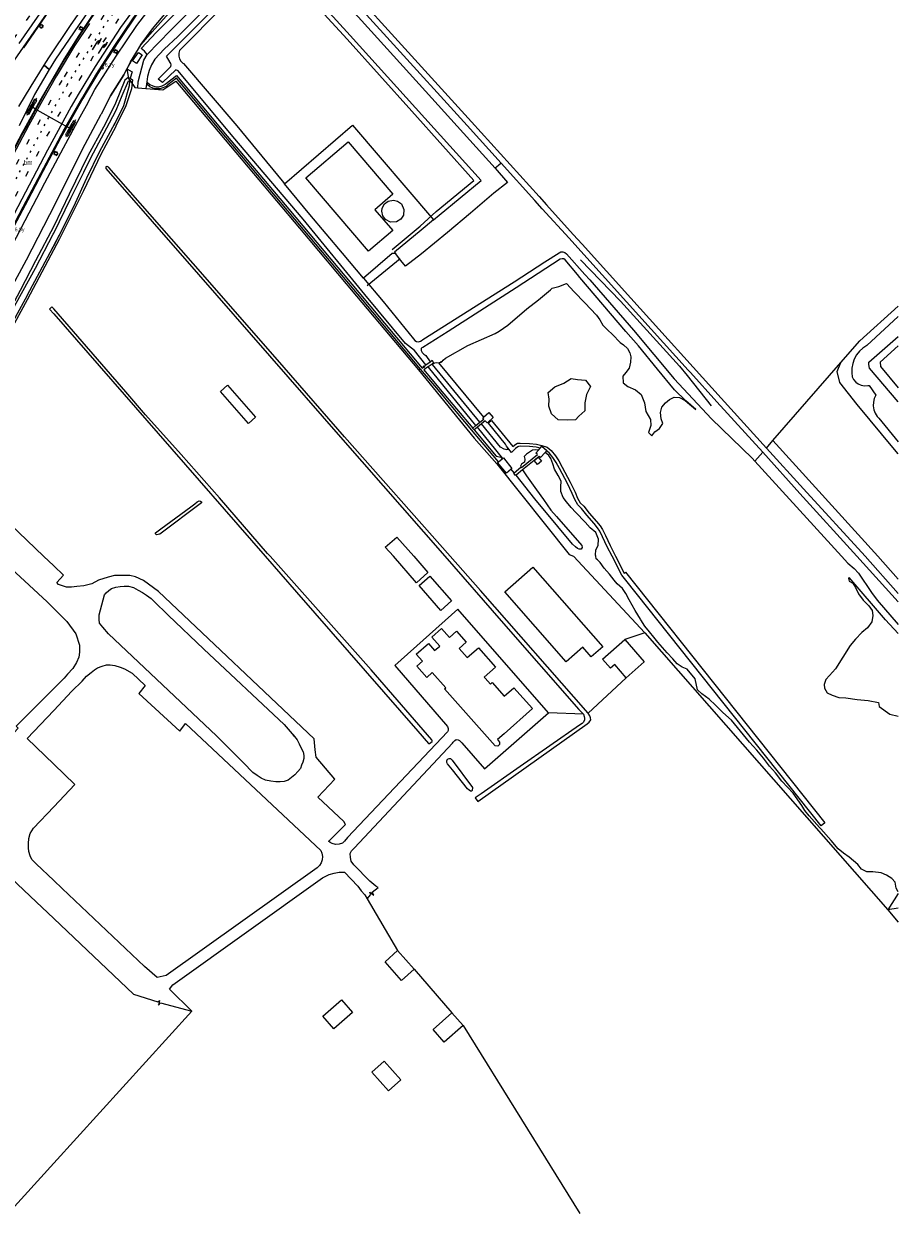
# Model space of a CAD drawing. Header units: metres. Extents: x 83575 to 86200, y 450600 to 453750.
# Tile 62 of 94: x 85284 to 85750, y 452001 to 452634. Entities that reach past the tile are written whole.
import ezdxf
from ezdxf.enums import TextEntityAlignment as Align

# ---------------------------------------------------------------- set-up
doc = ezdxf.new("R2010")
doc.units = ezdxf.units.M
for name, pattern in [('13strp', [4, 1, -3]), ('39strp', [12, 3, -9]), ('CENTER', [2, 1.25, -0.25, 0.25, -0.25]), ('DASHED2', [0.375, 0.25, -0.125])]:
    doc.linetypes.add(name, pattern=pattern)
for name, color, linetype, lineweight in [('bw-bs-portaal', 253, 'Continuous', 18), ('gr-bs-geleiderail', 253, 'geleiderail', 18), ('gw-bs-grondwerklijn', 253, 'Continuous', 18), ('kd-bs-kadastralegrens', 253, 'Continuous', 18), ('mk-bs-13streep 0.45', 253, '13strp', 18), ('mk-bs-39streep 0.15', 253, '39strp', 18), ('mk-bs-pijlre750', 253, 'Continuous', 18), ('mk-bs-streep 0.15', 253, 'Continuous', 18), ('og-bs-bebouwing', 253, 'Continuous', 18), ('vh-bs-randverharding', 253, 'Continuous', 18), ('wh-bs-duiker', 253, 'duiker', 18), ('wm-bs-hectometerbord text', 253, 'Continuous', 18), ('wm-bs-lichtmast', 253, 'Continuous', 18)]:
    doc.layers.add(name, color=color, linetype=linetype, lineweight=lineweight)
doc.styles.add('rtw_iso', font='iso-rtw.shx')
doc.linetypes.add('duiker', pattern='A,0,-2,[15,RTW.shx,S=1,R=0,X=0,Y=0],-2', length=4)
doc.linetypes.add('geleiderail', pattern='A,2,-1,[175,RTW.shx,S=0.5,R=0,X=0,Y=0],-1', length=4)

# ---------------------------------------------------------------- blocks, each defined once
blk = doc.blocks.new('poer SB40-flat-81')
h = blk.add_hatch()
h.set_pattern_fill('ACET-2D-ANSI31', color=252, angle=60.72886, style=0)
h.set_pattern_definition([(105.7288592, (-85309.1237, -452577.6894), (-3.05611316, -0.860695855), [])])
h.paths.add_polyline_path([(-1.07, -1.9), (1.07, 1.9), (0.76, 2.07), (-1.37, -1.73)])
at = {"layer": 'bw-bs-portaal', "linetype": 'DASHED2'}
blk.add_lwpolyline([(-1.62, -3.96), (2.54, 3.45), (1.31, 4.14), (-2.84, -3.28)], close=True, dxfattribs=at)
at = {"layer": 'bw-bs-portaal', "linetype": 'CENTER'}
for points in [[(2.41, 4.67), (-2.72, -4.49)], [(1.33, -0.75), (-1.64, 0.92)]]:
    blk.add_lwpolyline(points, dxfattribs=at)
at = {"layer": 'bw-bs-portaal', "linetype": 'Continuous'}
blk.add_lwpolyline([(1.07, 1.9), (0.76, 2.07), (-1.37, -1.73), (-1.07, -1.9)], close=True, dxfattribs=at)
at = {"layer": 'bw-bs-portaal', "linetype": 'CENTER'}
for points in [[(0.89, 1.33), (0.37, 1.63), (0.76, 2.33), (1.28, 2.03), (0.89, 1.33)], [(-1.06, -2.15), (-1.59, -1.86), (-1.2, -1.16), (-0.67, -1.46), (-1.06, -2.15)]]:
    blk.add_lwpolyline(points, close=True, dxfattribs=at)
blk = doc.blocks.new('poer SB40-flat-82')
h = blk.add_hatch()
h.set_pattern_fill('ACET-2D-ANSI31', color=252, angle=60.72886, style=0)
h.set_pattern_definition([(105.7288592, (-85288.4087, -452589.3004), (-3.05611316, -0.860695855), [])])
h.paths.add_polyline_path([(-1.07, -1.9), (1.07, 1.9), (0.76, 2.07), (-1.37, -1.73)])
at = {"layer": 'bw-bs-portaal', "linetype": 'DASHED2'}
blk.add_lwpolyline([(-1.62, -3.96), (2.54, 3.45), (1.31, 4.14), (-2.84, -3.28)], close=True, dxfattribs=at)
at = {"layer": 'bw-bs-portaal', "linetype": 'CENTER'}
for points in [[(2.41, 4.67), (-2.72, -4.49)], [(1.33, -0.75), (-1.64, 0.92)]]:
    blk.add_lwpolyline(points, dxfattribs=at)
at = {"layer": 'bw-bs-portaal', "linetype": 'Continuous'}
blk.add_lwpolyline([(1.07, 1.9), (0.76, 2.07), (-1.37, -1.73), (-1.07, -1.9)], close=True, dxfattribs=at)
at = {"layer": 'bw-bs-portaal', "linetype": 'CENTER'}
for points in [[(0.89, 1.33), (0.37, 1.63), (0.76, 2.33), (1.28, 2.03), (0.89, 1.33)], [(-1.06, -2.15), (-1.59, -1.86), (-1.2, -1.16), (-0.67, -1.46), (-1.06, -2.15)]]:
    blk.add_lwpolyline(points, close=True, dxfattribs=at)
blk = doc.blocks.new('pijlr-flat-19')
at = {"layer": 'mk-bs-pijlre750'}
for p, q in [((0, 0), (2.81, 4.67)), ((3.45, 4.29), (2.42, 4.03)), ((3.84, 4.35), (2.7, 3.04)), ((2.7, 3.04), (3.45, 4.29)), ((3.84, 4.93), (2.81, 4.67)), ((4.51, 6.04), (3.84, 4.93)), ((4.51, 6.04), (3.84, 4.35))]:
    blk.add_line(p, q, dxfattribs=at)
blk = doc.blocks.new('pijlr-flat-72')
at = {"layer": 'mk-bs-pijlre750'}
for p, q in [((0, 0), (2.81, 4.67)), ((3.45, 4.29), (2.42, 4.03)), ((3.84, 4.35), (2.7, 3.04)), ((2.7, 3.04), (3.45, 4.29)), ((3.84, 4.93), (2.81, 4.67)), ((4.51, 6.04), (3.84, 4.93)), ((4.51, 6.04), (3.84, 4.35))]:
    blk.add_line(p, q, dxfattribs=at)
blk = doc.blocks.new('dtbattr-l-flat-15')
at = {"layer": 'mk-bs-13streep 0.45', "style": 'rtw_iso'}
blk.add_attdef('TAG', (0, 0), '', height=2.5, dxfattribs=at)
blk = doc.blocks.new('HMP1-flat-123')
at = {"color": 253}
blk.add_circle((0, 0), 0.625, dxfattribs=at)
blk = doc.blocks.new('lantaarnpaal-flat-53')
at = {"layer": 'wm-bs-lichtmast'}
for p, q in [((-0.66, 0.36), (-1.1, 0.6)), ((-0.21, 0.72), (-0.35, 1.2)), ((0.36, 0.66), (0.6, 1.1)), ((0.72, 0.21), (1.2, 0.35)), ((-1.2, -0.35), (-0.72, -0.21)), ((-0.36, -0.66), (-0.6, -1.1)), ((0.21, -0.72), (0.35, -1.2)), ((0.66, -0.36), (1.1, -0.6))]:
    blk.add_line(p, q, dxfattribs=at)
blk.add_circle((0, 0), 0.75, dxfattribs=at)
blk = doc.blocks.new('lantaarnpaal-flat-106')
at = {"layer": 'wm-bs-lichtmast'}
for p, q in [((-0.61, 0.43), (-1.02, 0.72)), ((-0.13, 0.74), (-0.21, 1.23)), ((0.43, 0.61), (0.72, 1.02)), ((1.23, 0.21), (0.74, 0.13)), ((-0.74, -0.13), (-1.23, -0.21)), ((-0.43, -0.61), (-0.72, -1.02)), ((0.13, -0.74), (0.21, -1.23)), ((0.61, -0.43), (1.02, -0.72))]:
    blk.add_line(p, q, dxfattribs=at)
blk.add_circle((0, 0), 0.75, dxfattribs=at)
blk = doc.blocks.new('lantaarnpaal-flat-124')
at = {"layer": 'wm-bs-lichtmast'}
for p, q in [((-0.66, 0.36), (-1.1, 0.6)), ((-0.21, 0.72), (-0.35, 1.2)), ((0.36, 0.66), (0.6, 1.1)), ((0.72, 0.21), (1.2, 0.35)), ((-1.2, -0.35), (-0.72, -0.21)), ((-0.36, -0.66), (-0.6, -1.1)), ((0.21, -0.72), (0.35, -1.2)), ((0.66, -0.36), (1.1, -0.6))]:
    blk.add_line(p, q, dxfattribs=at)
blk.add_circle((0, 0), 0.75, dxfattribs=at)
blk = doc.blocks.new('lantaarnpaal-flat-126')
at = {"layer": 'wm-bs-lichtmast'}
for p, q in [((-0.66, 0.36), (-1.1, 0.6)), ((-0.21, 0.72), (-0.35, 1.2)), ((0.36, 0.66), (0.6, 1.1)), ((0.72, 0.21), (1.2, 0.35)), ((-1.2, -0.35), (-0.72, -0.21)), ((-0.36, -0.66), (-0.6, -1.1)), ((0.21, -0.72), (0.35, -1.2)), ((0.66, -0.36), (1.1, -0.6))]:
    blk.add_line(p, q, dxfattribs=at)
blk.add_circle((0, 0), 0.75, dxfattribs=at)

msp = doc.modelspace()

# ---------------------------------------------------------------- linework, layer by layer
at = {"layer": 'bw-bs-portaal', "flags": 128}
msp.add_lwpolyline([(85289.74, 452588.55), (85307.49, 452578.61)], dxfattribs=at)
at = {"layer": 'gr-bs-geleiderail', "flags": 128}
for points in [[(85561.8, 452892.14), (85559.22, 452888.07), (85552.95, 452879.28), (85546.3, 452870.89), (85545.15, 452869.44), (85544.16, 452868.29), (85538.39, 452861.93), (85532.35, 452855.34), (85525.03, 452847.62), (85518.99, 452841.67), (85510.95, 452833.81), (85501.48, 452825.17), (85491.53, 452816.1), (85480.5, 452806.13), (85472.07, 452798.58), (85465.49, 452792.68), (85452.39, 452780.95), (85439.52, 452769.35), (85425.62, 452756.93), (85413.9, 452746.23), (85403.43, 452736.4), (85394.33, 452727.21), (85383.9, 452716.59), (85375.3, 452707.38), (85364.56, 452695.28), (85354.21, 452683.18), (85341.78, 452667.62), (85333.74, 452656.98), (85322.2, 452640.56), (85313.38, 452627.36), (85305.54, 452614.91), (85300.7, 452606.54)], [(85590.33, 452873.11), (85577.34, 452862.13), (85568.12, 452854.4), (85560.47, 452848.04), (85548.85, 452838.27), (85537.01, 452828.33), (85524.4, 452817.78), (85509.41, 452805.2), (85501.7, 452798.73), (85498.22, 452795.81), (85487.15, 452786.02), (85474.88, 452775.08), (85463.36, 452764.64), (85451.45, 452753.99), (85439.78, 452743.31), (85429.09, 452733.56), (85417.43, 452722.48), (85406.91, 452712.26), (85397.62, 452702.94), (85389.07, 452693.84), (85378.62, 452682.07), (85369.15, 452670.69), (85359.87, 452659.23), (85353.5, 452650.91), (85343.9, 452638.17), (85334.92, 452624.74), (85325.44, 452610.3), (85317.86, 452597.76), (85315.6, 452593.77)], [(85284.06, 452620.8), (85299.31, 452642.96), (85312.93, 452662.36), (85327.76, 452683.09), (85344.12, 452705.91), (85360.51, 452728.67), (85373.88, 452746.95), (85378.57, 452753.27), (85381.85, 452757.57), (85390.11, 452768.51)], [(85300.7, 452606.54), (85292.86, 452592.97), (85283.18, 452575.53), (85276.3, 452562.46), (85269.54, 452549.48), (85262.13, 452535.31), (85256.59, 452524.64), (85251.04, 452514.03), (85245.5, 452503.61), (85239.23, 452491.55), (85233.76, 452480.95), (85228.87, 452471.48), (85223.32, 452460.82), (85218.59, 452451.91), (85213.12, 452441.57), (85207.23, 452430.7), (85201.01, 452419.45), (85197.15, 452412.77), (85192.31, 452404.7), (85187.47, 452396.81), (85183.16, 452390.19), (85178.31, 452383), (85172.22, 452374.42), (85167.07, 452367.56), (85158.04, 452356.06), (85150.36, 452346.85), (85143.34, 452338.85), (85133.39, 452328), (85125, 452319.49), (85115.4, 452310.4), (85105.46, 452301.42), (85101.79, 452298.21)], [(85315.6, 452593.77), (85303.59, 452572.62), (85294.14, 452554.97), (85286.22, 452539.7), (85280.44, 452528.69), (85274.87, 452518.07), (85267.77, 452504.35), (85260.82, 452490.92), (85253.93, 452477.7), (85248.52, 452466.91), (85241.87, 452454.09), (85236.58, 452443.09), (85230.67, 452431.22), (85226.11, 452421.52), (85222.38, 452412.99)]]:
    msp.add_lwpolyline(points, dxfattribs=at)
at = {"layer": 'gw-bs-grondwerklijn'}
for p, q in [((85456.37, 452625.43), (85423.77, 452661.03)), ((85490.88, 452586.99), (85456.37, 452625.43)), ((85343.15, 452599.56), (85344.83, 452599.43)), ((85498.15, 452597.72), (85535.31, 452556.74)), ((85523.93, 452550.19), (85490.88, 452586.99)), ((85503.76, 452533.6), (85523.93, 452550.19)), ((85495.35, 452525.76), (85503.76, 452533.6)), ((85480.27, 452513.36), (85495.35, 452525.76)), ((85580.65, 452507.91), (85601.97, 452485.82)), ((85601.97, 452485.82), (85633.5, 452451.24)), ((85633.5, 452451.24), (85637.47, 452446.28)), ((85637.47, 452446.28), (85650.34, 452430.21)), ((85539.24, 452402.11), (85525.74, 452418.72)), ((85673.67, 452400.68), (85677.77, 452405.39)), ((85673.67, 452400.68), (85719.77, 452350)), ((85545.34, 452394.48), (85543.76, 452396.46)), ((85577.05, 452350), (85615.05, 452309.3)), ((85739.05, 452350), (85750, 452337.91)), ((85750, 452170.53), (85744.43, 452161.74))]:
    msp.add_line(p, q, dxfattribs=at)
at = {"layer": 'gw-bs-grondwerklijn', "flags": 128}
for points in [[(85600.42, 452835.68), (85588.64, 452827.36), (85576.53, 452819.04), (85556.42, 452804.58), (85549.04, 452798.98), (85539.38, 452791.66), (85519.76, 452778.38), (85493.7, 452759.03), (85469.03, 452741.36), (85447.39, 452725.18), (85425.61, 452707.76), (85405.24, 452689.39), (85378.86, 452661.52), (85372.22, 452654), (85364.68, 452645.49), (85352.51, 452630.97), (85346.45, 452622.69), (85338.98, 452609.67), (85337.35, 452606.46), (85330.3, 452595.23), (85325.21, 452585.53), (85325.21, 452585.53)], [(85322.81, 452646.66), (85313.17, 452632.59), (85300.9, 452614.68), (85297.65, 452609.15), (85294.94, 452611.48), (85297.38, 452615.45), (85308.95, 452632.67), (85320.87, 452649.79)], [(85318.18, 452591.56), (85321.94, 452598.54), (85333.2, 452616.4), (85344.32, 452632.65), (85358.55, 452651.33)], [(85281.46, 452589.49), (85288.01, 452600.27), (85294.94, 452611.48), (85297.65, 452609.15), (85289.85, 452595.87), (85281.63, 452579.18)], [(85330.3, 452595.23), (85337.35, 452606.46), (85338.98, 452609.67), (85341.81, 452607.97), (85340.73, 452604.65), (85339.43, 452604.86), (85337.84, 452603.59), (85332.88, 452591.35), (85328.59, 452582.64)], [(85332.15, 452579.58), (85334.05, 452583.07), (85337.36, 452590), (85340.42, 452600.7), (85340.59, 452603.04)], [(85340.73, 452604.65), (85342.07, 452603.71), (85341.44, 452598.99), (85338.51, 452589.83), (85333.14, 452579.05), (85333.03, 452578.83)], [(85138.74, 452261.26), (85148.09, 452275.99), (85158.19, 452291.9), (85168.41, 452309.21), (85177.67, 452326.11), (85188.51, 452346.49), (85194.48, 452357.96), (85200.67, 452370.24), (85207.4, 452384.26), (85214.36, 452398.27), (85221.7, 452413.28), (85226.91, 452424.61), (85235.08, 452441.21), (85242.34, 452455.76), (85251.11, 452473.33), (85259.58, 452489.67), (85268.24, 452506.48), (85275.24, 452519.76), (85283.74, 452536.09), (85291.72, 452551.21), (85299.15, 452565.27), (85305.7, 452577.6), (85314.95, 452593.74), (85315.18, 452594.14)], [(85318.18, 452591.56), (85313.99, 452583.8), (85305.07, 452567.29), (85295.08, 452548.68), (85284.65, 452528.72), (85273.24, 452506.79), (85261.66, 452484.15), (85249.73, 452461.11), (85238.57, 452438.76), (85226.23, 452413.75), (85214.77, 452391.18), (85203.38, 452368.49), (85196.12, 452353.53), (85191.03, 452343.98), (85181.79, 452326.32), (85170.37, 452306.19), (85153.62, 452278.38), (85141.24, 452258.43)], [(85150.73, 452249.27), (85148.35, 452251.65), (85157.92, 452266.83), (85170.5, 452287.77), (85185.74, 452313.86), (85197.62, 452337.72), (85211.49, 452365.32), (85224.98, 452391.31), (85240.2, 452421.36), (85253.31, 452448.01), (85268.32, 452476.29), (85285.43, 452507.83), (85300.91, 452537.9), (85315.41, 452566.83), (85325.21, 452585.53)], [(85328.59, 452582.64), (85326.54, 452578.47), (85318.18, 452563.18), (85308.22, 452542.81), (85300, 452525.84), (85290.24, 452507.36), (85282.16, 452491.61), (85271.24, 452471.57), (85260.55, 452450.92), (85249.37, 452430.01), (85238.87, 452410.43), (85228.6, 452389.44), (85218.49, 452369.4), (85210.42, 452353.35), (85200.88, 452334.83), (85193.39, 452320.51), (85181.82, 452299.9), (85168.12, 452277.47), (85157.31, 452259.26)], [(85333.03, 452578.83), (85325.14, 452563.92), (85315.86, 452544.54), (85303.18, 452519.15), (85285.8, 452486.62), (85276.82, 452469.87)], [(85275.19, 452469.15), (85284.98, 452487.17), (85287.37, 452491.59), (85298.08, 452511.75), (85304.92, 452524.62), (85311.57, 452538.32), (85317.72, 452551.59), (85324.64, 452565.67), (85330.31, 452576.2)]]:
    msp.add_lwpolyline(points, dxfattribs=at)
at = {"layer": 'gw-bs-grondwerklijn'}
for points in [[(85397.62, 452654.39), (85409.66, 452666.27), (85421.66, 452677.65), (85424.87, 452679.53), (85427.09, 452677.43), (85431.36, 452671.24), (85464.08, 452635.31), (85498.15, 452597.72)], [(85487.54, 452463.31), (85465.85, 452489.44), (85432.88, 452529.49), (85395.48, 452573.64), (85366.4, 452608.49), (85365.16, 452609.1), (85357.91, 452602.3), (85355.62, 452604.17), (85361.87, 452610.34), (85362.43, 452610.91), (85362.66, 452611.67), (85362.49, 452612.45), (85362.1, 452612.96), (85360.03, 452616.3), (85370.34, 452626.54), (85388.44, 452644.81)], [(85315.98, 452554.61), (85319.8, 452562.27), (85329.77, 452580.88), (85333.37, 452587.54), (85336.5, 452595.45), (85339.77, 452603.22), (85340.59, 452603.04)], [(85340.59, 452603.04), (85340.6, 452603.18), (85340.49, 452603.21), (85340.68, 452603.23), (85340.59, 452603.26), (85340.61, 452603.55), (85343.15, 452599.56)], [(85349.08, 452599.08), (85358.14, 452598.33), (85365.06, 452602.99), (85394.2, 452568.43), (85430.99, 452524.73), (85461.43, 452488.46), (85494.31, 452449.27)], [(85538.34, 452559.37), (85537.05, 452558.17), (85535.31, 452556.74)], [(85300, 452522.03), (85309.08, 452540.76), (85315.98, 452554.61)], [(85211.75, 452352.97), (85223.17, 452375.26), (85232.82, 452394.71), (85243.12, 452415.03), (85253.33, 452434.47), (85265.55, 452457.41), (85276.35, 452477.98), (85290.27, 452503.43), (85299.78, 452521.58), (85300, 452522.03)], [(85642.13, 452428.12), (85636.76, 452432.8), (85630.77, 452438.71), (85621.81, 452449.59), (85611.59, 452462.05), (85604.89, 452469.66), (85580.3, 452498.5), (85579.09, 452500), (85572.45, 452507.8), (85571.74, 452508.33), (85570.87, 452508.5), (85570.01, 452508.28), (85569.85, 452508.18), (85546.36, 452493), (85510.19, 452469.78), (85496.6, 452461.25), (85495.82, 452460.78), (85495.85, 452459.64), (85496.33, 452458.58), (85497.24, 452457.7), (85498.34, 452456.94), (85500.58, 452453.63)], [(85504.95, 452453.12), (85506.1, 452453.39), (85506.5, 452453.11), (85506.35, 452453.79), (85506.63, 452453.55), (85506.93, 452453.82), (85507.52, 452454.53), (85508.82, 452455.53), (85520.67, 452462.21), (85535.15, 452468.72), (85537.43, 452469.85), (85541.97, 452473.11), (85552.11, 452481.72), (85558.36, 452486.63), (85564.69, 452491.97), (85565.68, 452492.87), (85567.66, 452493.39), (85569.11, 452493.75), (85573.23, 452495.2), (85577.4, 452490.9), (85582.92, 452484.98), (85589.3, 452478.5), (85591.03, 452475.95), (85592.66, 452473.12), (85595.07, 452470.55), (85597.7, 452468.1), (85601.89, 452463.92), (85603.57, 452462.67), (85605.68, 452460.6), (85607.04, 452458.4), (85607.45, 452456.16), (85607.42, 452453.38), (85606.65, 452450.19), (85604.88, 452447.97), (85603.24, 452445.94), (85603.38, 452442.32), (85605.92, 452440.47), (85610.03, 452438.62), (85613.01, 452436.09), (85614.84, 452431.79), (85615.53, 452427.17), (85617.95, 452422.78), (85618.14, 452419.64), (85616.87, 452415.9), (85618.78, 452414.16), (85620.34, 452416.23), (85622.74, 452418.05), (85624.51, 452420.73), (85623.7, 452423.28), (85623.39, 452426.52), (85624, 452429.49), (85625.99, 452431.79), (85628.11, 452433.44), (85630.61, 452434.84), (85633.49, 452434.6), (85636.39, 452433), (85642.13, 452428.12)], [(85498.36, 452452.01), (85492.27, 452459.55), (85487.54, 452463.31)], [(85501.7, 452452.36), (85501.8, 452452.25), (85501.73, 452452.18), (85501.93, 452452.26), (85501.85, 452452.13), (85501.89, 452452.06)], [(85495.53, 452449.63), (85495.04, 452449.45), (85495.04, 452449.24), (85494.77, 452449.61), (85494.76, 452449.4), (85494.31, 452449.27)], [(85494.31, 452449.27), (85524, 452412.95), (85536.1, 452399.29), (85574.65, 452350.9), (85576.92, 452350.14), (85577.05, 452350)], [(85525.01, 452419.63), (85499.74, 452450.71), (85499.57, 452450.92)], [(85568.84, 452422.66), (85565.25, 452425.83), (85563.86, 452429.89), (85563.95, 452433.6), (85563.43, 452437.25), (85567.06, 452440.26), (85571.76, 452442.22), (85575.65, 452444.73), (85579.11, 452444.16), (85583.41, 452443.74), (85586.04, 452440.37), (85583.88, 452436.12), (85582.96, 452431.72), (85582.92, 452427.52), (85579.87, 452424.67), (85578.08, 452422.71), (85573.73, 452422.43), (85568.84, 452422.66)], [(85679.76, 452407.67), (85683.21, 452411.64), (85739.05, 452350)], [(85550.69, 452403.15), (85550.95, 452401.7), (85550.89, 452400.09), (85549.32, 452399.1), (85548.69, 452398.01), (85548.91, 452397.43)], [(85558.35, 452406.59), (85556.97, 452406.63), (85555.18, 452406.46), (85551.84, 452404.47), (85550.69, 452403.15)], [(85588.85, 452350), (85588.74, 452350.58), (85588.82, 452353.39), (85590.15, 452355.71), (85590.24, 452359.09), (85588.89, 452362.61), (85585.77, 452365.19), (85583.14, 452368.15), (85578.21, 452373.39), (85575.74, 452376.06), (85573.29, 452379.06), (85571.41, 452381.29), (85570.29, 452384.47), (85570.29, 452386.93), (85570.37, 452389.99), (85568.76, 452393.09), (85566.9, 452396.35), (85565.98, 452399.29), (85564.95, 452402.01), (85563.75, 452403.7), (85561.82, 452405.32)], [(85549.74, 452395.98), (85551.85, 452392.89), (85557.18, 452385.39), (85561.02, 452380.24)], [(85561.02, 452380.24), (85564.85, 452374.64), (85567.95, 452371.22), (85581.45, 452355.82), (85581.61, 452354.76), (85581.07, 452353.82), (85580.01, 452353.73), (85579.07, 452354.19), (85578.02, 452355.08), (85576.44, 452356.54), (85568.67, 452365.94), (85556.39, 452380.64), (85546.35, 452393.22)], [(85708.01, 452205.66), (85702.48, 452211.89), (85700.31, 452214.6), (85698.69, 452217.26), (85693.94, 452223.88), (85687.96, 452230.28), (85684.57, 452234.69), (85681.43, 452238.21), (85678.15, 452242.46), (85674.71, 452246.75), (85670.7, 452251.07), (85667.49, 452254.91), (85661.24, 452262.73), (85656.6, 452266.87), (85652.59, 452270.8), (85649.28, 452273.94), (85645.43, 452276.73), (85643.09, 452278.99), (85641.8, 452284.77), (85637.49, 452289.93), (85634.89, 452290.93), (85632.2, 452292.78), (85629.96, 452295.49), (85626.79, 452298.69), (85621.97, 452304.31), (85619.76, 452306.92), (85617.42, 452309.85), (85615.06, 452312.89), (85612.87, 452316.17), (85612.63, 452316.6), (85609.83, 452321.12), (85606.6, 452326.8), (85604.93, 452330.24), (85602.99, 452332.84), (85600.27, 452335.41), (85598.6, 452337.36), (85596.2, 452340.42), (85593.27, 452343.78), (85591.21, 452346.78), (85589.68, 452348.05), (85589.08, 452348.69), (85588.85, 452350)], [(85719.77, 452350), (85723.09, 452346.36), (85726.48, 452343.47), (85728.85, 452341.07), (85735.7, 452330.73), (85738.78, 452326.65), (85750, 452313.7)], [(85750, 452308.85), (85743.28, 452316.27), (85723.79, 452338.67), (85723.45, 452338.25), (85723.91, 452336.76), (85725.75, 452335.72), (85727.27, 452333.35), (85728.78, 452330.05), (85731.24, 452326.58), (85734.26, 452323.63), (85736.14, 452321.14), (85736.38, 452318.53), (85735.84, 452315.17), (85733.57, 452311.98), (85730.64, 452309.39), (85727.31, 452305.85), (85724.35, 452302.59), (85716.6, 452290.09), (85713.34, 452286.6), (85711.33, 452284.37), (85710.49, 452281.75), (85710.63, 452279.82), (85712.12, 452277.38), (85714.79, 452276.02), (85718.32, 452274.74), (85722.1, 452274.7), (85728.12, 452273.81), (85734.05, 452273.22), (85739.43, 452272.15), (85739.86, 452270.02), (85745.5, 452265.95), (85750, 452264.93)], [(85615.05, 452309.3), (85744.43, 452161.74), (85750, 452155.12)], [(85750, 452171.26), (85748.89, 452173.24), (85748.35, 452176.41), (85746.59, 452178.45), (85743.83, 452180.18), (85740.93, 452181.52), (85736.49, 452182.02), (85733.23, 452182.02), (85730.42, 452183.41), (85728.48, 452185.84), (85723.79, 452189.75), (85720.75, 452191.89), (85718.06, 452194.21), (85714.28, 452198.77), (85708.7, 452204.89), (85708.01, 452205.66)]]:
    msp.add_lwpolyline(points, dxfattribs=at)
at = {"layer": 'kd-bs-kadastralegrens'}
for p, q in [((85615.05, 452309.3), (85604.3, 452305.64)), ((85605.11, 452285.37), (85584.77, 452266.51)), ((85582.31, 452265.9), (85563.61, 452266.7)), ((85467.09, 452167.55), (85483.18, 452140.05)), ((85750, 452162.63), (85744.43, 452161.74)), ((85492.03, 452130.11), (85512.18, 452106.92)), ((85300, 452026.81), (85373.57, 452107.88)), ((85518.1, 452100.25), (85580.41, 452000)), ((85300, 452026.81), (85275.67, 452000))]:
    msp.add_line(p, q, dxfattribs=at)
for points in [[(85340.61, 452603.55), (85340, 452604.51), (85339.1, 452609.66), (85340.96, 452613.38), (85346.63, 452622.5), (85352.38, 452629.24), (85364.41, 452642.67), (85374.58, 452653.86), (85377.8, 452651.43)], [(85300, 452515.36), (85304.92, 452524.62), (85311.57, 452538.32), (85317.72, 452551.59), (85324.64, 452565.67), (85330.31, 452576.2), (85334.05, 452583.07), (85337.36, 452590), (85340.42, 452600.7), (85340.59, 452603.04)], [(85511.29, 452350), (85454.97, 452413.57), (85422.81, 452450.57), (85379.43, 452500), (85329.36, 452557.04), (85329.16, 452557.28), (85328.53, 452557.55), (85328.27, 452557.54), (85327.8, 452557.34), (85327.76, 452556.54), (85377.18, 452500), (85452.77, 452413.51), (85508.41, 452350)], [(85465.06, 452498.05), (85453.8, 452511.46), (85436.56, 452532.1), (85422.94, 452548.41)], [(85502.35, 452529.11), (85495.83, 452523.71), (85481.53, 452511.97), (85482.09, 452511.23)], [(85214.16, 452351.06), (85221.98, 452366.24), (85229.53, 452381.15), (85238.95, 452399.6), (85247.67, 452416.82), (85257.25, 452434.75), (85265.9, 452451.62), (85275.19, 452469.15), (85284.98, 452487.17), (85287.37, 452491.59), (85298.08, 452511.75), (85300, 452515.36)], [(85300, 452481.71), (85298.94, 452482.93), (85297.72, 452481.69), (85300, 452479.08)], [(85415.33, 452350), (85414.01, 452351.48), (85388.3, 452381.12), (85367.87, 452404.28), (85348.9, 452425.42), (85338.52, 452437.6), (85300, 452481.71)], [(85300, 452479.08), (85355.71, 452415.34), (85412.68, 452350)], [(85373.03, 452376.35), (85375.18, 452377.88), (85376.45, 452378.99), (85377.53, 452379.52), (85378.28, 452379.43), (85378.82, 452379), (85378.77, 452378.4), (85356.51, 452361.84), (85355.61, 452361.57), (85354.77, 452361.51), (85354.2, 452361.95), (85354.24, 452362.57), (85357.1, 452364.58), (85373.03, 452376.35)], [(85412.68, 452350), (85429.32, 452330.92), (85493.98, 452256.98), (85499.78, 452250.26), (85500.29, 452250.36), (85501.03, 452250.82), (85501.62, 452251.34), (85501.67, 452251.9), (85501.46, 452252.34), (85469.07, 452289.62), (85415.33, 452350)], [(85508.41, 452350), (85538.46, 452315.7), (85579.81, 452268.41), (85582.31, 452265.9)], [(85584.77, 452266.51), (85527.4, 452331.82), (85511.29, 452350)], [(85582.31, 452265.9), (85582.71, 452264.74), (85582.77, 452263.83), (85582.79, 452262.89), (85582.31, 452261.72), (85581.67, 452260.93), (85580.15, 452260.01), (85548.57, 452238), (85527.73, 452223.52), (85524.61, 452221.41), (85525.92, 452219.38), (85584.23, 452260.72), (85585.35, 452261.63), (85586.14, 452262.9), (85586.06, 452264.01), (85585.63, 452265.04), (85584.77, 452266.51)], [(85523, 452225.24), (85522.63, 452225.01), (85522.01, 452224.98), (85521.32, 452225.51), (85520.57, 452226.21), (85512.41, 452236.32), (85509.85, 452239.48), (85509.51, 452240.2), (85509.46, 452241.05), (85509.75, 452241.92), (85510.67, 452242.39), (85511.39, 452242.27), (85512.37, 452241.38), (85523.15, 452226.99), (85523, 452225.24)]]:
    msp.add_lwpolyline(points, dxfattribs=at)
at = {"layer": 'mk-bs-13streep 0.45', "flags": 128}
for points in [[(85307.22, 452600.96), (85308.52, 452603.27), (85327.44, 452632.99), (85343.57, 452655.53), (85360.03, 452676.55), (85370.16, 452688.47), (85378.3, 452697.75), (85389.41, 452709.74), (85400.16, 452720.73), (85411.78, 452732), (85423.37, 452742.88), (85438.14, 452756.28), (85452.72, 452769.49), (85465.69, 452781.07), (85479.89, 452793.9), (85490.84, 452803.46)], [(85261.46, 452515.51), (85268.76, 452529.39), (85279.97, 452550.91), (85294.83, 452578.98), (85307.22, 452600.96)]]:
    msp.add_lwpolyline(points, dxfattribs=at)
at = {"layer": 'mk-bs-39streep 0.15', "flags": 128}
for points in [[(85278.66, 452625.44), (85290.3, 452642.25), (85310.3, 452670.8), (85331.2, 452700.24), (85351.93, 452729.07), (85367.37, 452750.32), (85388.05, 452778.46), (85410.19, 452808.34), (85431.42, 452836.97), (85452.43, 452865.45), (85480.4, 452903.57)], [(85566.21, 452889.19), (85564.54, 452886.63), (85561.76, 452882.6), (85558.89, 452878.63), (85555.95, 452874.71), (85552.96, 452870.82), (85549.94, 452866.97), (85548.81, 452865.59), (85535.14, 452850.71), (85520.44, 452835.75), (85508.07, 452824.24), (85497.01, 452814.14), (85481.34, 452800.09), (85479.69, 452798.62), (85464.03, 452784.58), (85448.56, 452770.6), (85429.73, 452753.66), (85411.81, 452737.07), (85401.29, 452726.98), (85388.32, 452713.78), (85376.65, 452701.39), (85365.26, 452688.45), (85356.81, 452678.43), (85342.33, 452660.02), (85321.66, 452630.95), (85304.41, 452603.37)], [(85583.95, 452877.36), (85583.62, 452877.16), (85580.63, 452874.62), (85577.65, 452872.09), (85574.62, 452869.55), (85571.59, 452867), (85568.57, 452864.46), (85564.94, 452861.4), (85561.32, 452858.34), (85543.33, 452843.08), (85524.75, 452827.32), (85507.87, 452812.95), (85491.38, 452798.68), (85489.06, 452796.67), (85471.22, 452780.73), (85452.85, 452764.07), (85435.75, 452748.66), (85418.43, 452732.91), (85402.21, 452717.11), (85385.99, 452700.32), (85373.76, 452686.61), (85362.67, 452673.63), (85339.25, 452643.02), (85320.94, 452615.95), (85310.29, 452598.32)], [(85304.41, 452603.37), (85302.93, 452601), (85285.77, 452569.69), (85274.8, 452548.89), (85263.8, 452527.78), (85252.84, 452506.76), (85241.96, 452485.66), (85230.97, 452464.8), (85219.97, 452443.92), (85208.73, 452422.94), (85203.09, 452413.01), (85196.9, 452402.54), (85190.55, 452392.47), (85183.41, 452381.88), (85177.09, 452372.97), (85170.29, 452363.61), (85161.26, 452352.2), (85153.6, 452343.06), (85145.88, 452334.19), (85137.89, 452325.59), (85129.57, 452317.06), (85121.18, 452308.96), (85112.57, 452300.92), (85105.38, 452294.62), (85103.65, 452293.1), (85094.61, 452285.66), (85085.17, 452278.18), (85049.81, 452252.55), (85039.65, 452245.49), (85027.51, 452237.1), (85013.18, 452227.02), (85010.62, 452225.22), (84998.54, 452216.48), (84982.23, 452204.04), (84970.62, 452194.65), (84954.83, 452181.12), (84943.98, 452171.22), (84929.01, 452156.71), (84918.72, 452146.08), (84909.95, 452136.57), (84902.92, 452128.77), (84895.38, 452119.91), (84885.09, 452107.8), (84871.2, 452091.02), (84854.9, 452071.31), (84824.07, 452032.15)], [(85133.84, 452266.16), (85136.37, 452270.12), (85148.09, 452288.51), (85160.27, 452308.86), (85171.88, 452329.49), (85182.99, 452350.36), (85188.45, 452360.92), (85193.74, 452371.35), (85200.29, 452384.74), (85209.44, 452403.47), (85219.96, 452424.83), (85230.4, 452445.83), (85241.07, 452467.09), (85251.85, 452488.23), (85262.76, 452509.28), (85273.66, 452530.23), (85284.66, 452551.38), (85295.66, 452572.27), (85308.64, 452595.58), (85310.29, 452598.32)]]:
    msp.add_lwpolyline(points, dxfattribs=at)
at = {"layer": 'mk-bs-streep 0.15', "flags": 128}
for points in [[(85504.75, 452930.16), (85488.93, 452908.55), (85465.61, 452876.73), (85441.65, 452844.05), (85418.59, 452813.05), (85395.66, 452782.18), (85372.1, 452750.33), (85356.35, 452728.76), (85340.31, 452706.64), (85322.75, 452682.13), (85306.39, 452658.91), (85291.17, 452637.15), (85281.45, 452623.05)], [(85348.68, 452649.71), (85335.66, 452631.55), (85322.02, 452610.84), (85313.11, 452595.91)], [(85319.03, 452633.71), (85311.15, 452621.77), (85302.42, 452607.34), (85301.55, 452605.81)], [(85301.55, 452605.81), (85294.09, 452592.72), (85286.78, 452579.57), (85278.21, 452563.38)], [(85313.11, 452595.91), (85309.29, 452589.52), (85296.63, 452566.36), (85282.96, 452540.25), (85272.68, 452520.45), (85259.67, 452495.48), (85249.15, 452474.89), (85237.99, 452452.86), (85227.89, 452432.62), (85219.13, 452414.85), (85210.42, 452397.22), (85203.71, 452383.54), (85194.54, 452364.95), (85185.17, 452346.73), (85172.18, 452322.45), (85162.71, 452305.86), (85148.21, 452281.77), (85139.46, 452268.09), (85136.52, 452263.48)]]:
    msp.add_lwpolyline(points, dxfattribs=at)
at = {"layer": 'og-bs-bebouwing'}
for p, q in [((85528.96, 452424.08), (85531.9, 452426.57)), ((85523.29, 452418.21), (85525.01, 452419.63)), ((85525.01, 452419.63), (85527.14, 452421.4)), ((85527.89, 452420.49), (85525.74, 452418.72)), ((85525.74, 452418.72), (85524.04, 452417.32)), ((85558.35, 452406.59), (85559.22, 452407.59)), ((85537.01, 452400.34), (85539.01, 452401.93)), ((85539.01, 452401.93), (85539.24, 452402.11)), ((85539.24, 452402.11), (85539.58, 452402.38)), ((85558.69, 452403.23), (85549.74, 452395.98)), ((85562.6, 452406.21), (85561.82, 452405.32)), ((85545.34, 452394.48), (85548.91, 452397.43)), ((85549.74, 452395.98), (85546.35, 452393.22))]:
    msp.add_line(p, q, dxfattribs=at)
for points in [[(85347.17, 452616.97), (85344.08, 452612.4), (85342.01, 452613.8), (85345.11, 452618.37), (85347.17, 452616.97)], [(85480.76, 452542.78), (85471.17, 452534.55), (85480.65, 452523.46), (85467.79, 452512.46), (85434.36, 452551.57), (85456.82, 452570.77), (85480.76, 452542.78)], [(85486.65, 452534.66), (85486.35, 452531.66), (85484.98, 452529.52), (85482.59, 452528.06), (85479.46, 452527.92), (85476.73, 452529.35), (85475.32, 452531.33), (85474.82, 452533.73), (85475.07, 452535.45), (85476.26, 452537.62), (85478.19, 452539.09), (85481.01, 452539.67), (85483.27, 452539.13), (85485.26, 452537.63), (85486.65, 452534.66)], [(85392.65, 452441.13), (85407.56, 452424.11), (85403.71, 452420.74), (85388.81, 452437.75), (85392.65, 452441.13)], [(85531.9, 452426.57), (85534.24, 452423.87), (85531.25, 452421.31)], [(85527.14, 452421.4), (85529.2, 452423.11), (85528.62, 452423.78), (85528.96, 452424.08)], [(85531.25, 452421.31), (85530.97, 452421.08), (85529.97, 452422.2), (85527.89, 452420.49)], [(85531.59, 452420.91), (85533.28, 452422.31), (85544.72, 452408.47), (85546.31, 452409.66), (85547.19, 452410.23), (85548.59, 452410.24), (85553.58, 452410.11), (85557.29, 452409.81), (85560.16, 452409.07), (85562.94, 452408.07), (85565.14, 452406.3), (85567.37, 452403.6), (85569.21, 452400.82), (85570.92, 452397.53), (85575.23, 452389.48), (85577.84, 452384.09), (85579.09, 452380.95), (85580.53, 452378.46), (85582.42, 452376.66), (85585.38, 452372.98), (85589.26, 452368.57), (85591.12, 452366.23), (85592.41, 452364.32), (85594.01, 452361.04), (85596.42, 452355.74), (85599.42, 452350)], [(85541.22, 452408.74), (85540.75, 452409.81), (85531.59, 452420.91)], [(85524.04, 452417.32), (85523.98, 452417.28), (85523.23, 452418.16), (85523.29, 452418.21)], [(85559.22, 452407.59), (85557.01, 452408.17), (85553.49, 452408.45), (85548.57, 452408.58), (85547.69, 452408.57), (85547.26, 452408.3), (85546.08, 452407.41), (85543.99, 452405.36), (85541.22, 452408.74)], [(85559.22, 452407.59), (85560.16, 452408.67), (85562.74, 452406.37), (85562.6, 452406.21)], [(85539.58, 452402.38), (85544.08, 452396.73), (85543.76, 452396.46)], [(85548.91, 452397.43), (85549.02, 452397.53), (85549.25, 452397.26), (85557.72, 452404.15), (85556.88, 452404.91), (85558.35, 452406.59)], [(85558.2, 452402.79), (85559.97, 452400.64), (85557.87, 452398.86), (85556.07, 452401), (85558.2, 452402.79)], [(85561.82, 452405.32), (85559.44, 452402.6), (85558.69, 452403.23)], [(85597.54, 452350), (85594.93, 452355.02), (85592.5, 452360.33), (85590.97, 452363.48), (85589.78, 452365.25), (85587.99, 452367.5), (85584.11, 452371.91), (85581.2, 452375.54), (85579.21, 452377.42), (85577.6, 452380.22), (85576.32, 452383.42), (85573.75, 452388.73), (85569.45, 452396.76), (85567.78, 452399.97), (85566.03, 452402.61), (85563.96, 452405.11), (85562.6, 452406.21)], [(85543.76, 452396.46), (85541.19, 452394.3), (85536.54, 452399.97), (85537.01, 452400.34)], [(85546.35, 452393.22), (85546.15, 452393.07), (85545.14, 452394.32), (85545.34, 452394.48)], [(85480.97, 452350), (85476.68, 452354.88), (85482.81, 452360.25), (85491.81, 452350)], [(85491.81, 452350), (85499.42, 452341.34), (85493.3, 452335.95), (85480.97, 452350)], [(85599.42, 452350), (85604.05, 452341.1), (85604.64, 452341.58), (85710.87, 452208.04), (85708.91, 452206.5), (85604.77, 452337.34), (85602.68, 452339.97), (85602.74, 452340.02), (85597.54, 452350)], [(85555.28, 452344.2), (85592.53, 452301.76), (85586.44, 452296.4), (85581.94, 452301.59), (85573.11, 452293.83), (85540.38, 452331.11), (85555.28, 452344.2)], [(85500.39, 452339.44), (85512, 452326.24), (85506.29, 452321.21), (85494.67, 452334.41), (85500.39, 452339.44)], [(85529.93, 452285.09), (85532.67, 452281.99), (85533.65, 452282.85), (85540.1, 452275.56), (85545.18, 452280.05), (85555.04, 452268.9), (85539.96, 452255.56), (85536.41, 452252.42), (85537.55, 452251.12), (85537.47, 452249.72), (85536.63, 452248.97), (85535.24, 452249.06), (85508.32, 452279.48), (85508.87, 452279.96), (85501.67, 452288.09), (85498.78, 452285.53), (85493.52, 452291.47), (85496.52, 452294.13), (85493.21, 452297.87), (85499.65, 452303.56), (85502.98, 452299.8), (85505.68, 452302.18), (85501.46, 452306.95), (85506.72, 452311.6), (85510.97, 452306.79), (85514.68, 452310.07), (85519.81, 452304.27), (85516.05, 452300.94), (85520.34, 452296.09), (85526.26, 452301.33), (85535.4, 452291), (85529.4, 452285.69), (85529.93, 452285.09)], [(85604.3, 452305.64), (85614.69, 452293.79), (85605.11, 452285.37), (85598.93, 452292.44), (85596.62, 452290.44), (85592.42, 452295.23), (85604.3, 452305.64)], [(85483.18, 452140.05), (85492.03, 452130.11), (85485.39, 452124.2), (85476.54, 452134.14), (85483.18, 452140.05)], [(85459.27, 452107.18), (85449.21, 452098.36), (85443.32, 452105.07), (85453.37, 452113.9), (85459.27, 452107.18)], [(85518.1, 452100.25), (85508.07, 452091.35), (85502.16, 452098.02), (85512.18, 452106.92), (85518.1, 452100.25)], [(85476.12, 452081.19), (85485.01, 452071.18), (85478.41, 452065.3), (85469.51, 452075.32), (85476.12, 452081.19)]]:
    msp.add_lwpolyline(points, dxfattribs=at)
at = {"layer": 'vh-bs-randverharding'}
for p, q in [((85430.5, 452682.77), (85481.77, 452626.29)), ((85344.83, 452599.43), (85349.08, 452599.08)), ((85349.4, 452601.47), (85349.08, 452599.08)), ((85349.56, 452602.7), (85349.4, 452601.47)), ((85422.94, 452548.41), (85459.3, 452579.56)), ((85459.3, 452579.56), (85502.35, 452529.11)), ((85300, 452566.87), (85299.78, 452566.44)), ((85480.36, 452511.26), (85465.06, 452498.05)), ((85481.4, 452511.24), (85480.36, 452511.26)), ((85482.09, 452511.23), (85481.4, 452511.24)), ((85498.36, 452452.01), (85500.58, 452453.63)), ((85501.7, 452452.36), (85499.57, 452450.92)), ((85502.43, 452452.85), (85501.7, 452452.36)), ((85527.14, 452421.4), (85501.89, 452452.06)), ((85504.95, 452453.12), (85528.96, 452424.08)), ((85683.21, 452411.64), (85719.37, 452453.14)), ((85499.57, 452450.92), (85499.24, 452450.7)), ((85531.25, 452421.31), (85531.59, 452420.91)), ((85300, 452344.86), (85294.59, 452350)), ((85750, 452325.74), (85727.93, 452350)), ((85732.3, 452350), (85750, 452330.27)), ((85300, 452279.59), (85280.03, 452259.58))]:
    msp.add_line(p, q, dxfattribs=at)
for points in [[(85300, 452604.73), (85305.19, 452613.49), (85312.38, 452624.98), (85319.93, 452636.4), (85327.78, 452647.75), (85334.44, 452656.92), (85341.92, 452666.9), (85353.02, 452680.71), (85363.65, 452693.28), (85369.62, 452700)], [(85392.69, 452698.26), (85387.01, 452692.29), (85376.34, 452680.2), (85367.27, 452669.17), (85353.57, 452651.89), (85342.35, 452636.78), (85332.1, 452621.55), (85322.79, 452607.17), (85314.95, 452593.74), (85305.7, 452577.6), (85300, 452566.87)], [(85425.15, 452684.14), (85419.74, 452679.9), (85409.73, 452670.24), (85390.21, 452650.75), (85374.3, 452635), (85366.1, 452626.86)], [(85538.34, 452559.37), (85520.25, 452579.33), (85479.37, 452624.43), (85425.15, 452684.14)], [(85502.35, 452529.11), (85505.32, 452531.58), (85527.76, 452550.17), (85497.71, 452583.35), (85458.01, 452627.29), (85425.1, 452663.57), (85423.94, 452664.38), (85422.6, 452664.84), (85421.18, 452664.91), (85419.8, 452664.58), (85419.67, 452664.52), (85402.63, 452648.47), (85398.69, 452652.88), (85397.62, 452654.39)], [(85300, 452644.6), (85283.77, 452621.05), (85274.54, 452607.87), (85265.1, 452593.91)], [(85349.72, 452617.2), (85348.38, 452618.91), (85346.63, 452620.39), (85354.72, 452629.07), (85361.77, 452636.11), (85371.01, 452645.27), (85374.38, 452642.09)], [(85349.72, 452617.2), (85362.16, 452629.96), (85374.38, 452642.09)], [(85388.44, 452644.81), (85390.39, 452643.01), (85367.11, 452619.29), (85366.7, 452617.87), (85366.68, 452616.39), (85367.06, 452614.96), (85367.81, 452613.68), (85368.87, 452612.65), (85369.18, 452612.44), (85397.62, 452579.2), (85421.72, 452549.87), (85422.94, 452548.41)], [(85366.1, 452626.86), (85358.82, 452619.99), (85353.83, 452614.67), (85352.16, 452611.74), (85350.84, 452608.64), (85349.95, 452605.59), (85349.56, 452602.7)], [(85481.77, 452626.29), (85522.59, 452581.28), (85558.62, 452541.69), (85562.6, 452537.18), (85576.84, 452521.41), (85581.52, 452516.26), (85607.48, 452487.5), (85655.68, 452434.23), (85679.76, 452407.67)], [(85344.83, 452599.43), (85345, 452602.74), (85348, 452614.24), (85349.72, 452617.2)], [(85285.12, 452578.05), (85289.31, 452585.64), (85296.87, 452599.44), (85300, 452604.73)], [(85495.53, 452449.63), (85461.9, 452489.86), (85424.54, 452534.1), (85391.67, 452573.16), (85365.38, 452604.62), (85360.85, 452600.99), (85359.86, 452600.24), (85358.24, 452599.43), (85356.48, 452599), (85354.67, 452598.97), (85352.9, 452599.33), (85351.25, 452600.07), (85349.81, 452601.16), (85349.4, 452601.47)], [(85349.56, 452602.7), (85350, 452602.33), (85351.28, 452601.22), (85352.78, 452600.46), (85354.42, 452600.06), (85356.1, 452600.06), (85357.74, 452600.45), (85359.24, 452601.22), (85359.43, 452601.35), (85365.5, 452606.03), (85392.51, 452573.76), (85425.2, 452534.89)], [(85177.05, 452380.46), (85180.25, 452385.14), (85187.16, 452395.59), (85193.48, 452405.76), (85201.46, 452419.1), (85209.16, 452433.28), (85218, 452449.77), (85227.58, 452467.93), (85235.85, 452483.85), (85244.1, 452499.88), (85251.84, 452514.55), (85261.12, 452532.19), (85269.05, 452547.41), (85275.79, 452560.33), (85283, 452574.21), (85285.12, 452578.05)], [(85299.78, 452566.44), (85299.15, 452565.27), (85291.72, 452551.21), (85283.74, 452536.09), (85275.24, 452519.76), (85268.24, 452506.48), (85259.58, 452489.67)], [(85677.77, 452405.39), (85653.34, 452432.35), (85639.27, 452447.85), (85638.05, 452449.2), (85605.18, 452485.56), (85579.21, 452514.26), (85574.61, 452519.37), (85560.32, 452535.1), (85556.29, 452539.56), (85538.34, 452559.37)], [(85535.31, 452556.74), (85541.81, 452549.14), (85534.44, 452543.46), (85522.02, 452532.65), (85509.82, 452522.45), (85495.92, 452511.09), (85487.42, 452504.44), (85484.96, 452507.52), (85482.09, 452511.23)], [(85425.2, 452534.89), (85462.66, 452490.57), (85496.34, 452450.24)], [(85491.64, 452465.84), (85492.34, 452465), (85493.29, 452464.46), (85494.37, 452464.29), (85495.44, 452464.52), (85496.36, 452465.12), (85496.63, 452465.41), (85545.28, 452496.18), (85561.71, 452506.86), (85569.3, 452511.66), (85570.2, 452512.06), (85571.29, 452512.13), (85572.33, 452511.8), (85573.19, 452511.13), (85582.95, 452500), (85585.59, 452497.26), (85608.96, 452470.37)], [(85465.06, 452498.05), (85475.49, 452485.64), (85491.64, 452465.84)], [(85750, 452404.53), (85748.03, 452406.94), (85728.13, 452430.89), (85718.91, 452442.56), (85717.53, 452448.41), (85719.37, 452453.14), (85729.51, 452464.78), (85750, 452483.22)], [(85750, 452477.66), (85733.28, 452462.24), (85731.19, 452460.87), (85729.35, 452459.19), (85727.8, 452457.24), (85726.58, 452455.07), (85725.73, 452452.72), (85725.26, 452450.28), (85725.19, 452447.79), (85725.44, 452445.66), (85726.23, 452444.12), (85727.34, 452442.8), (85728.73, 452441.77), (85730.32, 452441.09), (85732.03, 452440.78), (85733.75, 452440.88), (85734.44, 452441.03), (85738.06, 452435.85), (85737.21, 452434.03), (85736.74, 452432.07), (85736.67, 452430.05), (85737, 452428.07), (85737.71, 452426.18), (85738.78, 452424.47), (85739.59, 452423.54), (85750, 452410.9)], [(85608.96, 452470.37), (85630.61, 452444.59), (85650.55, 452423.19)], [(85750, 452432.24), (85734.64, 452450.11), (85734.31, 452452.07), (85734.4, 452453.43), (85750, 452467.08)], [(85750, 452462.02), (85740.28, 452453.34), (85740.62, 452451.04), (85750, 452439.71)], [(85496.34, 452450.24), (85497.19, 452450.93), (85496.95, 452451.41), (85497.82, 452450.79), (85497.58, 452451.3), (85498.36, 452452.01)], [(85500.58, 452453.63), (85501.71, 452454.46), (85502.43, 452452.85)], [(85501.89, 452452.06), (85502.35, 452452.6), (85503.15, 452453.09), (85503.9, 452453.28), (85504.95, 452453.12)], [(85537.01, 452400.34), (85524.58, 452415.09), (85513.57, 452428.23), (85504.16, 452439.46), (85495.53, 452449.63)], [(85499.24, 452450.7), (85497.15, 452449.34), (85505.96, 452438.9), (85523.29, 452418.21)], [(85541.22, 452408.74), (85541.48, 452408.16), (85542.12, 452406.82), (85541.41, 452406.64), (85540.11, 452407.06), (85538.09, 452408.1), (85527.89, 452420.49)], [(85650.55, 452423.19), (85672.25, 452402.24), (85673.67, 452400.68)], [(85524.04, 452417.32), (85535.83, 452403.4), (85537.62, 452402.95), (85538.26, 452402.83), (85539.01, 452401.93)], [(85679.76, 452407.67), (85699.45, 452385.95), (85732.3, 452350)], [(85727.93, 452350), (85697.62, 452383.48), (85677.77, 452405.39)], [(85294.59, 452350), (85268.02, 452375.21), (85263.83, 452371.15), (85248.76, 452385.07), (85247.08, 452383.26), (85247.29, 452382.41), (85245.92, 452383.26), (85246.02, 452381.98), (85244.44, 452380.26), (85256.68, 452368.86), (85253.61, 452365.18), (85270.1, 452350)], [(85270.1, 452350), (85296.49, 452325.72), (85300, 452322.24)], [(85563.61, 452266.7), (85515.25, 452321.91), (85481.75, 452291.94), (85509.79, 452259.34), (85510.21, 452258.34), (85510.24, 452257.29), (85509.79, 452256.48), (85456.59, 452200.31), (85454.93, 452198.38), (85453.85, 452197.3), (85452.09, 452196.68), (85450.18, 452196.61), (85448.4, 452197.09), (85447.28, 452197.62), (85446.51, 452198.3), (85446.71, 452198.46), (85455.48, 452207.2), (85454.51, 452208.88), (85440.8, 452221.75), (85449.83, 452231.37), (85439.79, 452243.12), (85439.38, 452247.04), (85438.77, 452252.8), (85355.93, 452331.32), (85347.78, 452337.09), (85343.64, 452339.04), (85340.52, 452339.82), (85337.44, 452339.74), (85332.32, 452339.87), (85329.07, 452338.87), (85323.95, 452337.34), (85320.4, 452335.4), (85316.03, 452334.31), (85312.41, 452333.96), (85309.54, 452333.53), (85306.87, 452333.63), (85302.62, 452334.97), (85301.76, 452335.98), (85305.21, 452339.92), (85300, 452344.86)], [(85353.37, 452326.05), (85361.08, 452318.68), (85380.05, 452300.58), (85422.74, 452260.39), (85428.07, 452254.27), (85427.51, 452254.98), (85429.69, 452252.36), (85430.73, 452250.17), (85431.89, 452247.89), (85432.97, 452245.94), (85433.23, 452243.97), (85433.28, 452242.31), (85432.78, 452240.44), (85432.11, 452238.71), (85431.5, 452237.08), (85430.14, 452235.48), (85428.48, 452233.66), (85426.77, 452232.18), (85424.9, 452230.84), (85422.72, 452230.1), (85420.7, 452229.85), (85418.39, 452229.92), (85415.62, 452230.26), (85412.8, 452230.78), (85410.49, 452231.87), (85408.36, 452233.34), (85406.12, 452234.82), (85404.45, 452236.46), (85402.75, 452238.41), (85386.83, 452254.42), (85329.17, 452308.75), (85326.1, 452312.32), (85324.49, 452314.46), (85324.23, 452316.38), (85324.17, 452318.89), (85327.09, 452329.44), (85327.9, 452330.56), (85329.31, 452331.73), (85330.85, 452332.84), (85333.05, 452333.58), (85335.34, 452333.96), (85337.58, 452334.06), (85339.88, 452334.04), (85342.45, 452333.32), (85344.98, 452331.98), (85347.32, 452330.8), (85349.44, 452329.35), (85351.89, 452327.46), (85353.37, 452326.05)], [(85300, 452322.24), (85307.05, 452315.27), (85311.88, 452308.8), (85313.82, 452302.76), (85313.7, 452299.02), (85313.42, 452296.22), (85312.19, 452293.45), (85310.17, 452290.29), (85307.34, 452287.3), (85305.51, 452285.12), (85300, 452279.59)], [(85300, 452267.94), (85309.68, 452278.15), (85315.12, 452283.61), (85317.53, 452286.12), (85320.05, 452288.17), (85321.79, 452289.57), (85323.32, 452290.59), (85325.79, 452291.52), (85328.19, 452292.16), (85330.01, 452292.2), (85332.65, 452291.88), (85335.35, 452291.03), (85337.79, 452290.11), (85341.75, 452287.85), (85348.74, 452281.17), (85345.38, 452277.01), (85367.18, 452256.94), (85370.25, 452261.06), (85442.4, 452193.36), (85442.96, 452191.88), (85443.2, 452190.18), (85443.04, 452188.47), (85442.49, 452186.84), (85441.58, 452185.39), (85440.36, 452184.18), (85359.99, 452126.75), (85355.07, 452125.79), (85348.38, 452131.67), (85304.43, 452173.2), (85300, 452177.39)], [(85300, 452239.31), (85285.86, 452253.02), (85300, 452267.94)], [(85467.09, 452167.55), (85469.02, 452169.98), (85468.51, 452171.09), (85470.54, 452169.57), (85469.73, 452171.19), (85472.84, 452173.73), (85471.61, 452174.42), (85468.49, 452176.94), (85459.88, 452185.69), (85458.53, 452187.59), (85458.1, 452189.58), (85458.04, 452191.75), (85458.66, 452193.15), (85460.24, 452194.79), (85512.56, 452250.56), (85512.92, 452250.99), (85513.75, 452251.96), (85514.49, 452252.48), (85515.43, 452252.36), (85516.22, 452251.99), (85517.43, 452250.71), (85529.62, 452236.79), (85563.61, 452266.7)], [(85280.03, 452259.58), (85281.07, 452258.41), (85239.74, 452214.21), (85287.46, 452169.03), (85300, 452157.17)], [(85300, 452216.64), (85311.22, 452228.43), (85300, 452239.31)], [(85300, 452177.39), (85290.71, 452186.18), (85289.71, 452187.16), (85288.32, 452188.6), (85287.44, 452190.58), (85286.77, 452192.74), (85286.66, 452194.71), (85286.6, 452197.09), (85286.84, 452199.8), (85287.49, 452202.47), (85289.17, 452205.26), (85300, 452216.64)], [(85373.57, 452107.88), (85361.64, 452119.57), (85363.51, 452121.77), (85443.23, 452178.73), (85444.28, 452179.38), (85446.77, 452180.55), (85449.4, 452181.35), (85452.12, 452181.77), (85454.87, 452181.78), (85461.98, 452174.43), (85463.81, 452171.91), (85465.72, 452169.78), (85467.09, 452167.55)], [(85300, 452157.17), (85342.6, 452116.85), (85355.53, 452112.82), (85356.38, 452113.41), (85355.87, 452110.96), (85356.88, 452112.31), (85373.57, 452107.88)]]:
    msp.add_lwpolyline(points, dxfattribs=at)
at = {"layer": 'wh-bs-duiker'}
msp.add_line((85484.56, 452508.45), (85467.01, 452494.08), dxfattribs=at)

# ---------------------------------------------------------------- block references
for name, p in [('lantaarnpaal-flat-106', (85293.38, 452632.33)), ('lantaarnpaal-flat-53', (85314.64, 452631.03)), ('pijlr-flat-72', (85320.73, 452619.71)), ('pijlr-flat-19', (85323.9, 452617.74)), ('lantaarnpaal-flat-126', (85333.13, 452618.8)), ('HMP1-flat-123', (85325.69, 452610.11)), ('poer SB40-flat-82', (85288.41, 452589.3)), ('poer SB40-flat-81', (85309.12, 452577.69)), ('lantaarnpaal-flat-124', (85301.19, 452564.53))]:
    msp.add_blockref(name, p)
msp.add_blockref('dtbattr-l-flat-15', (85283.96, 452558.44)).add_auto_attribs({'TAG': 'bm'})

# ---------------------------------------------------------------- texts
at = {"layer": 'wm-bs-hectometerbord text', "style": 'rtw_iso'}
for s, p in [('46.7y', (85325.69, 452610.1)), ('46.8y', (85277.67, 452522.47))]:
    msp.add_text(s, height=2, dxfattribs=at).set_placement(p, align=Align.BOTTOM_LEFT)

doc.saveas('drawing.dxf')
